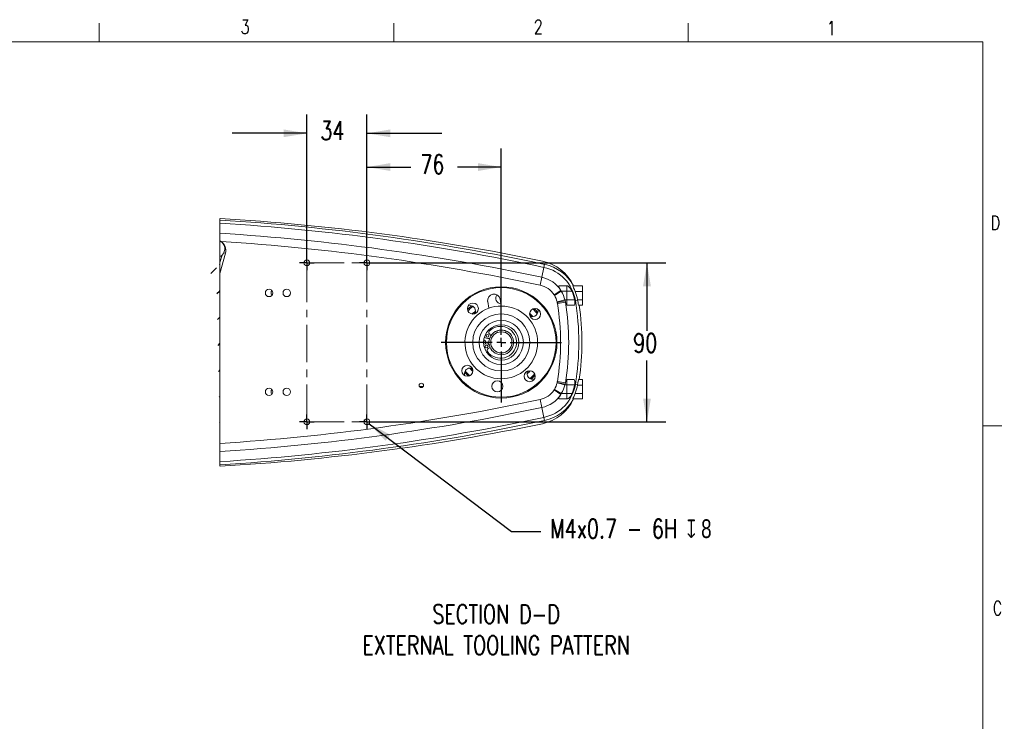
# Model space of a CAD drawing. Extents: x 13 to 426, y 7 to 274.
# Tile 17 of 17: x 252 to 420, y 155 to 274. Entities that reach past the tile are written whole.
import ezdxf

# ---------------------------------------------------------------- set-up
doc = ezdxf.new("R2010")
doc.units = 0
doc.header["$MEASUREMENT"] = 0
doc.header["$PDSIZE"] = -1
doc.linetypes.add('CENTER', pattern=[10.16, 6.35, -1.27, 1.27, -1.27])
doc.styles.add('SLDTEXTSTYLE0', font='SIMPLEX', dxfattribs={"width": 0.75})
doc.dimstyles.new('SLDDIMSTYLE0', dxfattribs={"dimtxt": 4.233333, "dimasz": 3.9624, "dimexe": 3.175, "dimexo": 0.0625, "dimgap": 1.058333, "dimtad": 0, "dimtih": 1, "dimtoh": 1, "dimdec": 0, "dimlfac": 3.333333, "dimzin": 12, "dimdsep": 46, "dimtxsty": 'Standard', "dimsah": 1, "dimcen": 0.09, "dimclrd": 7, "dimclre": 7, "dimclrt": 7, "dimadec": 0, "dimazin": 0, "dimtfac": 1, "dimtdec": 4, "dimtofl": 0, "dimtmove": 0, "dimatfit": 3, "dimfxl": 1, "dimtolj": 1, "dimtzin": 12, "dimarcsym": 0})
doc.dimstyles.new('SLDDIMSTYLE1', dxfattribs={"dimtxt": 4.233333, "dimasz": 3.9624, "dimexe": 3.175, "dimexo": 0.0625, "dimgap": 1.058333, "dimtad": 0, "dimtih": 1, "dimtoh": 1, "dimdec": 0, "dimlfac": 3.333333, "dimzin": 12, "dimdsep": 46, "dimtxsty": 'Standard', "dimsah": 1, "dimcen": 0.09, "dimclrd": 7, "dimclre": 7, "dimclrt": 7, "dimadec": 0, "dimazin": 0, "dimtfac": 1, "dimtdec": 4, "dimtofl": 0, "dimtmove": 0, "dimatfit": 3, "dimfxl": 1, "dimtolj": 1, "dimtzin": 12, "dimarcsym": 0})

# ---------------------------------------------------------------- blocks, each defined once
blk = doc.blocks.new('*D25')
at = {"color": 7}
for p, q in [((301.19, 234.04), (301.19, 257.94)), ((311.39, 234.04), (311.39, 257.94)), ((301.19, 254.77), (288.49, 254.77)), ((311.39, 254.77), (324.09, 254.77))]:
    blk.add_line(p, q, dxfattribs=at)
for p in [(301.19, 232.77), (311.39, 232.77)]:
    blk.add_point(p, dxfattribs=at)
for points in [[(301.19, 254.77), (297.22, 255.43), (297.22, 254.11)], [(311.39, 254.77), (315.35, 254.11), (315.35, 255.43)]]:
    blk.add_solid(points, dxfattribs=at)
at = {"color": 7, "insert": (303.48, 253.64), "char_height": 3.175, "attachment_point": 7, "style": 'SLDTEXTSTYLE0'}
blk.add_mtext('34', dxfattribs=at)
blk = doc.blocks.new('*D26')
at = {"color": 7}
for p, q in [((312.66, 232.77), (362.1, 232.77)), ((358.92, 232.77), (358.92, 221.23)), ((358.92, 205.77), (358.92, 216.19)), ((312.66, 205.77), (362.1, 205.77))]:
    blk.add_line(p, q, dxfattribs=at)
for p in [(311.39, 232.77), (311.39, 205.77)]:
    blk.add_point(p, dxfattribs=at)
for points in [[(358.92, 232.77), (358.26, 228.81), (359.58, 228.81)], [(358.92, 205.77), (359.58, 209.73), (358.26, 209.73)]]:
    blk.add_solid(points, dxfattribs=at)
at = {"color": 7, "insert": (356.58, 217.58), "char_height": 3.175, "attachment_point": 7, "style": 'SLDTEXTSTYLE0'}
blk.add_mtext('90', dxfattribs=at)
blk = doc.blocks.new('*D27')
at = {"color": 7}
for p, q in [((311.39, 234.04), (311.39, 252.22)), ((334.19, 220.54), (334.19, 252.22)), ((311.39, 249.04), (318.86, 249.04)), ((334.19, 249.04), (326.73, 249.04))]:
    blk.add_line(p, q, dxfattribs=at)
for p in [(311.39, 232.77), (334.19, 219.27)]:
    blk.add_point(p, dxfattribs=at)
for points in [[(311.39, 249.04), (315.35, 248.38), (315.35, 249.71)], [(334.19, 249.04), (330.22, 249.71), (330.22, 248.38)]]:
    blk.add_solid(points, dxfattribs=at)
at = {"color": 7, "insert": (320.45, 247.92), "char_height": 3.175, "attachment_point": 7, "style": 'SLDTEXTSTYLE0'}
blk.add_mtext('76', dxfattribs=at)
blk = doc.blocks.new('*D28')
at = {"color": 7}
for p, q in [((311.78, 205.47), (335.91, 187.14)), ((335.91, 187.14), (340.91, 187.14))]:
    blk.add_line(p, q, dxfattribs=at)
for p in [(310.99, 206.07), (311.78, 205.47)]:
    blk.add_point(p, dxfattribs=at)
blk.add_solid([(311.78, 205.47), (314.54, 202.55), (315.34, 203.6)], dxfattribs=at)
at = {"color": 7, "insert": (342.5, 186.01), "char_height": 3.175, "attachment_point": 7, "style": 'SLDTEXTSTYLE0'}
blk.add_mtext('M4x0.7 - 6H \\Fgdt;x 8', dxfattribs=at)
blk = doc.blocks.new('SW_CENTERMARK14')
at = {"color": 7, "linetype": 'Continuous'}
for p, q in [((300.43, 205.77), (299.93, 205.77)), ((301.19, 205.77), (300.43, 205.77)), ((301.19, 206.53), (301.19, 207.03)), ((301.19, 205.77), (301.19, 206.53)), ((301.19, 205.77), (301.19, 205.01)), ((301.19, 205.77), (301.95, 205.77)), ((301.95, 205.77), (302.44, 205.77)), ((301.19, 205.01), (301.19, 204.52))]:
    blk.add_line(p, q, dxfattribs=at)
blk = doc.blocks.new('SW_CENTERMARK15')
at = {"color": 7, "linetype": 'Continuous'}
for p, q in [((310.63, 205.77), (310.13, 205.77)), ((311.39, 205.77), (310.63, 205.77)), ((311.39, 206.53), (311.39, 207.03)), ((311.39, 205.77), (311.39, 206.53)), ((311.39, 205.77), (311.39, 205.01)), ((311.39, 205.77), (312.15, 205.77)), ((312.15, 205.77), (312.64, 205.77)), ((311.39, 205.01), (311.39, 204.52))]:
    blk.add_line(p, q, dxfattribs=at)
blk = doc.blocks.new('SW_CENTERMARK16')
at = {"color": 7, "linetype": 'Continuous'}
for p, q in [((311.39, 233.53), (311.39, 234.03)), ((310.63, 232.77), (310.13, 232.77)), ((311.39, 232.77), (310.63, 232.77)), ((311.39, 232.77), (311.39, 233.53)), ((311.39, 232.77), (311.39, 232.01)), ((311.39, 232.77), (312.15, 232.77)), ((312.15, 232.77), (312.64, 232.77)), ((311.39, 232.01), (311.39, 231.52))]:
    blk.add_line(p, q, dxfattribs=at)
blk = doc.blocks.new('SW_CENTERMARK17')
at = {"color": 7, "linetype": 'Continuous'}
for p, q in [((301.19, 233.53), (301.19, 234.03)), ((300.43, 232.77), (299.93, 232.77)), ((301.19, 232.77), (300.43, 232.77)), ((301.19, 232.77), (301.19, 233.53)), ((301.19, 232.77), (301.19, 232.01)), ((301.19, 232.77), (301.95, 232.77)), ((301.95, 232.77), (302.44, 232.77)), ((301.19, 232.01), (301.19, 231.52))]:
    blk.add_line(p, q, dxfattribs=at)
blk = doc.blocks.new('SW_CENTERMARK18')
at = {"color": 7, "linetype": 'Continuous'}
for p, q in [((334.19, 220.8), (334.19, 229.48)), ((332.66, 219.27), (323.98, 219.27)), ((334.19, 219.27), (333.43, 219.27)), ((334.19, 219.27), (334.19, 220.03)), ((334.19, 219.27), (334.19, 218.51)), ((334.19, 219.27), (334.95, 219.27)), ((335.71, 219.27), (344.4, 219.27)), ((334.19, 217.75), (334.19, 209.06))]:
    blk.add_line(p, q, dxfattribs=at)

msp = doc.modelspace()

# ---------------------------------------------------------------- hatches: boundary and pattern name
h = msp.add_hatch()
h.set_pattern_fill('ANSI31', scale=25.4, style=0)
edge = h.paths.add_edge_path()
edge.add_line((286.44, 237.28), (286.44, 233.25))
edge.add_line((286.44, 232.47), (286.44, 232.95))
edge.add_line((286.44, 228.91), (286.44, 228.33))
edge.add_line((286.44, 228.33), (286.44, 224.53))
edge.add_line((286.44, 214.13), (286.44, 223.85))
edge.add_line((286.44, 213.45), (286.44, 204.46))
edge.add_line((286.44, 199.88), (286.44, 199.28))
edge.add_line((286.44, 199.28), (286.44, 199.28))
edge.add_line((286.44, 199.28), (286.44, 198.49))
edge.add_line((286.44, 202.13), (286.44, 230.95))
edge.add_line((286.44, 232.81), (286.44, 230.95))
edge.add_line((286.44, 233.84), (286.44, 233.84))
edge.add_line((286.44, 236.5), (286.44, 236.5))
edge.add_line((286.44, 240.05), (286.44, 239.26))
edge.add_line((286.44, 239.26), (286.44, 239.26))
edge.add_line((286.44, 239.26), (286.44, 238.66))
edge.add_line((286.44, 237.58), (286.44, 238.25))
edge.add_arc((286.44, 237.28), 0.3, 90, 90)
edge.add_arc((286.44, 233.25), 0.3, 270, 90)
edge.add_arc((286.44, 202.63), 0.546, 270, 270)
edge.add_ellipse((286.44, 238.75), major_axis=(0, -9.85), ratio=0.258819, start_angle=342.6078, end_angle=359.3526)
edge.add_ellipse((286.44, 221.98), major_axis=(0, 2.55), ratio=0.043578, start_angle=0.0048, end_angle=0.6192)
edge.add_ellipse((286.44, 215.99), major_axis=(0, -2.55), ratio=0.043578, start_angle=359.3808, end_angle=359.9952)
edge.add_ellipse((286.44, 201.92), major_axis=(0, 2.55), ratio=0.043578, start_angle=0.0048, end_angle=1.1083)
edge.add_ellipse((286.44, 236.28), major_axis=(0, 3.48), ratio=0.258819, start_angle=165.2563, end_angle=179.3526)
edge.add_spline(control_points=[(286.44, 203.01), (286.44, 203.06), (286.44, 203.11), (286.44, 203.14), (286.44, 203.17), (286.44, 203.2), (286.44, 203.21), (286.44, 203.21), (286.44, 203.21), (286.44, 203.21)], knot_values=[0, 0, 0, 0, 0.514984, 0.514984, 0.514984, 0.905569, 0.905569, 0.905569, 1, 1, 1, 1], degree=3, periodic=0)
edge.add_spline(control_points=[(286.44, 201.01), (286.44, 201.14), (286.44, 201.31), (286.44, 201.7), (286.44, 201.91), (286.44, 202.17)], knot_values=[0, 0, 0, 0, 0.5, 0.5, 1, 1, 1, 1], degree=3, periodic=0)
edge.add_spline(control_points=[(286.44, 198.71), (286.44, 199.64), (286.44, 200.58), (286.44, 201.51), (286.44, 202.44), (286.44, 203.38), (286.44, 204.31)], knot_values=[0, 0, 0, 0, 0.5, 0.5, 0.5, 1, 1, 1, 1], degree=3, periodic=0)
edge.add_spline(control_points=[(286.44, 199.47), (286.44, 199.74), (286.44, 200), (286.44, 200.27), (286.44, 200.54), (286.44, 200.8), (286.44, 201.07)], knot_values=[0, 0, 0, 0, 0.5, 0.5, 0.5, 1, 1, 1, 1], degree=3, periodic=0)
edge.add_spline(control_points=[(286.44, 200.25), (286.44, 199.82), (286.44, 199.38), (286.44, 198.95), (286.44, 198.52), (286.44, 198.09), (286.44, 197.66)], knot_values=[0, 0, 0, 0, 0.5, 0.5, 0.5, 1, 1, 1, 1], degree=3, periodic=0)
edge.add_spline(control_points=[(286.44, 206.21), (286.44, 204.23), (286.44, 202.24), (286.44, 200.26), (286.44, 198.28), (286.44, 196.3), (286.44, 194.32)], knot_values=[0, 0, 0, 0, 0.5, 0.5, 0.5, 1, 1, 1, 1], degree=3, periodic=0)
edge.add_spline(control_points=[(286.44, 203.13), (286.44, 203.4), (286.44, 203.56), (286.44, 203.57), (286.44, 203.41), (286.44, 202.89), (286.44, 202.52), (286.44, 201.77), (286.44, 201.4), (286.44, 200.86), (286.44, 200.7), (286.44, 200.7), (286.44, 200.84), (286.44, 201.37), (286.44, 201.74), (286.44, 202.49), (286.44, 202.86), (286.44, 203.13)], knot_values=[0, 0, 0, 0, 0.125, 0.125, 0.25, 0.25, 0.375, 0.375, 0.5, 0.5, 0.625, 0.625, 0.75, 0.75, 0.875, 0.875, 1, 1, 1, 1], degree=3, periodic=0)
edge.add_spline(control_points=[(286.44, 242.85), (286.44, 241.64), (286.44, 240.42), (286.44, 238.59), (286.44, 237.98), (286.44, 237.06), (286.44, 236.75), (286.44, 236.28), (286.44, 236.12), (286.44, 235.8), (286.44, 235.63), (286.44, 235.29), (286.44, 235.11), (286.44, 234.76), (286.44, 234.59), (286.44, 234.11), (286.44, 233.8), (286.44, 232.88), (286.44, 232.27), (286.44, 230.45), (286.44, 229.24), (286.44, 228.04)], knot_values=[0, 0, 0, 0, 0.25, 0.25, 0.375, 0.375, 0.4375, 0.4375, 0.46875, 0.46875, 0.5, 0.5, 0.53125, 0.53125, 0.5625, 0.5625, 0.625, 0.625, 0.75, 0.75, 1, 1, 1, 1], degree=3, periodic=0)
edge.add_spline(control_points=[(286.44, 237.62), (286.44, 237.83), (286.44, 237.89), (286.44, 237.72), (286.44, 237.49), (286.44, 236.86), (286.44, 236.46), (286.44, 235.73), (286.44, 235.4), (286.44, 235), (286.44, 234.93), (286.44, 235.1), (286.44, 235.33), (286.44, 235.97), (286.44, 236.37), (286.44, 237.09), (286.44, 237.42), (286.44, 237.62)], knot_values=[0, 0, 0, 0, 0.125, 0.125, 0.25, 0.25, 0.375, 0.375, 0.5, 0.5, 0.625, 0.625, 0.75, 0.75, 0.875, 0.875, 1, 1, 1, 1], degree=3, periodic=0)
edge.add_spline(control_points=[(286.44, 244.22), (286.44, 242.24), (286.44, 240.26), (286.44, 238.28), (286.44, 236.3), (286.44, 234.32), (286.44, 232.34)], knot_values=[0, 0, 0, 0, 0.5, 0.5, 0.5, 1, 1, 1, 1], degree=3, periodic=0)
edge.add_spline(control_points=[(286.44, 240.88), (286.44, 240.45), (286.44, 240.02), (286.44, 239.59), (286.44, 239.16), (286.44, 238.73), (286.44, 238.3)], knot_values=[0, 0, 0, 0, 0.5, 0.5, 0.5, 1, 1, 1, 1], degree=3, periodic=0)
edge.add_spline(control_points=[(286.44, 237.47), (286.44, 237.74), (286.44, 238.01), (286.44, 238.27), (286.44, 238.54), (286.44, 238.81), (286.44, 239.08)], knot_values=[0, 0, 0, 0, 0.5, 0.5, 0.5, 1, 1, 1, 1], degree=3, periodic=0)
h = msp.add_hatch()
h.set_pattern_fill('ANSI38', scale=25.4, style=0)
edge = h.paths.add_edge_path()
edge.add_line((286.44, 203), (286.44, 235.54))
edge.add_line((286.44, 198.25), (286.44, 198.89))
edge.add_line((286.44, 198.89), (286.44, 198.89))
edge.add_line((286.44, 198.89), (286.44, 199.2))
edge.add_line((286.44, 203.01), (286.44, 235.54))
edge.add_line((286.44, 239.35), (286.44, 239.66))
edge.add_line((286.44, 239.66), (286.44, 239.66))
edge.add_line((286.44, 239.66), (286.44, 240.3))
edge.add_spline(control_points=[(286.44, 203), (286.44, 202.67), (286.44, 202.34), (286.44, 201.81), (286.44, 201.62), (286.44, 201.54)], knot_values=[0, 0, 0, 0, 0.5, 0.5, 1, 1, 1, 1], degree=3, periodic=0)
edge.add_spline(control_points=[(286.44, 201.55), (286.44, 201.24), (286.44, 200.93), (286.44, 200.63), (286.44, 200.32), (286.44, 200.01), (286.44, 199.71)], knot_values=[0, 0, 0, 0, 0.5, 0.5, 0.5, 1, 1, 1, 1], degree=3, periodic=0)
edge.add_spline(control_points=[(286.44, 195.59), (286.44, 196.54), (286.44, 197.49), (286.44, 198.44), (286.44, 199.38), (286.44, 200.33), (286.44, 201.28)], knot_values=[0, 0, 0, 0, 0.5, 0.5, 0.5, 1, 1, 1, 1], degree=3, periodic=0)
edge.add_spline(control_points=[(286.44, 196.98), (286.44, 197.77), (286.44, 198.56), (286.44, 199.35), (286.44, 200.15), (286.44, 200.94), (286.44, 201.73)], knot_values=[0, 0, 0, 0, 0.5, 0.5, 0.5, 1, 1, 1, 1], degree=3, periodic=0)
edge.add_spline(control_points=[(286.44, 202.21), (286.44, 201.91), (286.44, 201.6), (286.44, 201.29), (286.44, 200.99), (286.44, 200.68), (286.44, 200.38)], knot_values=[0, 0, 0, 0, 0.5, 0.5, 0.5, 1, 1, 1, 1], degree=3, periodic=0)
edge.add_spline(control_points=[(286.44, 203.01), (286.44, 202.82), (286.44, 202.64), (286.44, 202.35), (286.44, 202.25), (286.44, 202.2)], knot_values=[0, 0, 0, 0, 0.5, 0.5, 1, 1, 1, 1], degree=3, periodic=0)
edge.add_spline(control_points=[(286.44, 236.34), (286.44, 236.3), (286.44, 236.19), (286.44, 235.9), (286.44, 235.72), (286.44, 235.54)], knot_values=[0, 0, 0, 0, 0.5, 0.5, 1, 1, 1, 1], degree=3, periodic=0)
edge.add_spline(control_points=[(286.44, 238.16), (286.44, 237.86), (286.44, 237.55), (286.44, 237.25), (286.44, 236.94), (286.44, 236.64), (286.44, 236.33)], knot_values=[0, 0, 0, 0, 0.5, 0.5, 0.5, 1, 1, 1, 1], degree=3, periodic=0)
edge.add_spline(control_points=[(286.44, 236.82), (286.44, 237.61), (286.44, 238.4), (286.44, 239.19), (286.44, 239.98), (286.44, 240.77), (286.44, 241.56)], knot_values=[0, 0, 0, 0, 0.5, 0.5, 0.5, 1, 1, 1, 1], degree=3, periodic=0)
edge.add_spline(control_points=[(286.44, 237.27), (286.44, 238.21), (286.44, 239.16), (286.44, 240.11), (286.44, 241.06), (286.44, 242), (286.44, 242.95)], knot_values=[0, 0, 0, 0, 0.5, 0.5, 0.5, 1, 1, 1, 1], degree=3, periodic=0)
edge.add_spline(control_points=[(286.44, 238.84), (286.44, 238.53), (286.44, 238.22), (286.44, 237.92), (286.44, 237.61), (286.44, 237.3), (286.44, 237)], knot_values=[0, 0, 0, 0, 0.5, 0.5, 0.5, 1, 1, 1, 1], degree=3, periodic=0)
edge.add_spline(control_points=[(286.44, 237.01), (286.44, 236.92), (286.44, 236.73), (286.44, 236.2), (286.44, 235.88), (286.44, 235.54)], knot_values=[0, 0, 0, 0, 0.5, 0.5, 1, 1, 1, 1], degree=3, periodic=0)
h = msp.add_hatch()
h.set_pattern_fill('ANSI31', scale=25.4, style=0)
edge = h.paths.add_edge_path()
edge.add_line((286.44, 235.97), (286.44, 235.97))
edge.add_line((286.44, 235.97), (286.44, 237.13))
edge.add_line((286.44, 237.13), (286.44, 237.13))
edge.add_line((286.44, 235.97), (286.44, 237.13))
h = msp.add_hatch()
h.set_pattern_fill('ANSI31', scale=25.4, style=0)
edge = h.paths.add_edge_path()
edge.add_line((286.44, 227.1), (286.44, 227.1))
edge.add_line((286.44, 227.1), (286.44, 237.12))
edge.add_line((286.44, 237.12), (286.44, 237.12))
edge.add_line((286.44, 237.12), (286.44, 223.94))
edge.add_line((286.44, 223.94), (286.44, 223.94))
edge.add_line((286.44, 230.89), (286.44, 223.94))
edge.add_line((286.44, 230.89), (286.44, 230.89))
edge.add_line((286.44, 227.1), (286.44, 230.89))
edge.add_line((286.44, 232.62), (286.44, 235.18))
edge.add_line((286.44, 232.62), (286.44, 232.62))
edge.add_line((286.44, 235.18), (286.44, 232.62))
edge.add_line((286.44, 235.18), (286.44, 235.18))
h = msp.add_hatch()
h.set_pattern_fill('ANSI31', scale=25.4, style=0)
edge = h.paths.add_edge_path()
edge.add_line((286.44, 224.51), (286.44, 224.51))
edge.add_line((286.44, 224.51), (286.44, 234.62))
edge.add_line((286.44, 234.62), (286.44, 234.62))
edge.add_line((286.44, 224.51), (286.44, 234.62))

# ---------------------------------------------------------------- linework, layer by layer
at = {"color": 7, "linetype": 'Continuous', "lineweight": 0}
for p, q in [((265.93, 270.31), (265.93, 273.48)), ((315.94, 270.31), (315.94, 273.48)), ((365.94, 270.31), (365.94, 273.48)), ((15.91, 270.31), (415.96, 270.31)), ((415.96, 9.96), (415.96, 270.31)), ((415.96, 205.11), (419.13, 205.11))]:
    msp.add_line(p, q, dxfattribs=at)
at = {"color": 7, "linetype": 'Continuous', "lineweight": 15}
for p, q in [((286.44, 240.05), (286.44, 240.3)), ((286.44, 240.05), (286.44, 239.52)), ((286.44, 239.52), (286.44, 237.8)), ((286.44, 236.5), (286.44, 237.8)), ((286.61, 236.4), (286.44, 236.5)), ((286.44, 236.5), (286.44, 233.84)), ((286.44, 230.95), (287.37, 234.41)), ((286.79, 234.09), (286.44, 232.81)), ((287.08, 234.49), (287.37, 234.41)), ((286.44, 233.84), (286.44, 232.81)), ((286.44, 232.81), (286.44, 230.95)), ((341.43, 232.01), (341.54, 232.53)), ((286.44, 202.13), (286.44, 230.95)), ((341.07, 230.32), (341.43, 232.01)), ((340.78, 228.97), (341.07, 230.32)), ((343.15, 227.35), (344.31, 228.1)), ((343.21, 227.25), (343.15, 227.35)), ((343.21, 227.25), (344.38, 227.97)), ((344.02, 228.87), (345.29, 228.87)), ((344.38, 227.97), (344.31, 228.1)), ((344.38, 227.97), (345.29, 227.97)), ((345.43, 228.87), (345.29, 228.87)), ((345.29, 227.97), (345.29, 228.87)), ((345.29, 226.47), (345.29, 227.97)), ((346.19, 227.97), (345.29, 227.97)), ((346.34, 228.87), (347.99, 228.87)), ((347.99, 227.92), (346.74, 227.92)), ((347.99, 228.87), (347.99, 227.92)), ((347.99, 226.52), (347.99, 227.92)), ((331.88, 226.22), (332.08, 225.07)), ((334.18, 225.44), (333.98, 226.59)), ((343.66, 226.16), (345, 226.47)), ((343.68, 226.06), (343.66, 226.16)), ((343.68, 226.06), (345.03, 226.35)), ((343.71, 225.9), (345.07, 226.12)), ((345, 226.47), (345.29, 226.47)), ((345.09, 226.13), (345.03, 226.35)), ((345.07, 226.12), (345.09, 226.13)), ((345.29, 225.65), (345.29, 226.47)), ((346.64, 226.47), (345.29, 226.47)), ((346.65, 226.38), (346.64, 226.47)), ((346.65, 226.38), (346.77, 226.4)), ((346.77, 226.4), (347.14, 226.46)), ((347.14, 226.46), (347.13, 226.52)), ((347.13, 226.52), (347.99, 226.52)), ((347.99, 226.52), (347.99, 225.57)), ((345.4, 225.57), (346.54, 225.57)), ((347.99, 225.57), (347.32, 225.57)), ((331.2, 218.96), (331.84, 219.03)), ((331.91, 219.92), (331.3, 220.1)), ((343.66, 212.39), (343.68, 212.48)), ((345, 212.07), (343.66, 212.39)), ((345.03, 212.2), (343.68, 212.48)), ((345.07, 212.42), (343.71, 212.64)), ((345.07, 212.42), (345.09, 212.42)), ((345.29, 212.07), (345.29, 212.89)), ((346.54, 212.97), (345.4, 212.97)), ((347.32, 212.97), (347.99, 212.97)), ((347.99, 212.97), (347.99, 212.02)), ((320.96, 211.8), (320.29, 211.81)), ((320.3, 211.78), (320.94, 211.78)), ((343.15, 211.2), (343.21, 211.29)), ((344.31, 210.45), (343.15, 211.2)), ((344.38, 210.57), (343.21, 211.29)), ((345, 212.07), (345.03, 212.2)), ((345, 212.07), (345.29, 212.07)), ((345.29, 210.57), (345.29, 212.07)), ((346.64, 212.07), (345.29, 212.07)), ((346.64, 212.07), (346.65, 212.16)), ((346.65, 212.16), (346.77, 212.14)), ((346.74, 210.62), (347.99, 210.62)), ((346.77, 212.14), (347.14, 212.08)), ((347.13, 212.02), (347.14, 212.08)), ((347.99, 212.02), (347.13, 212.02)), ((347.99, 210.62), (347.99, 212.02)), ((347.99, 210.62), (347.99, 209.67)), ((341.07, 208.22), (340.78, 209.57)), ((344.02, 209.67), (345.29, 209.67)), ((344.31, 210.45), (344.38, 210.57)), ((344.38, 210.57), (345.29, 210.57)), ((345.29, 209.67), (345.29, 210.57)), ((346.19, 210.57), (345.29, 210.57)), ((345.29, 209.67), (345.43, 209.67)), ((347.99, 209.67), (346.34, 209.67)), ((341.07, 208.22), (341.43, 206.53)), ((341.43, 206.53), (341.54, 206.02)), ((286.44, 200.75), (286.44, 202.13)), ((286.44, 200.75), (286.44, 199.02)), ((286.44, 199.02), (286.44, 198.49)), ((286.44, 198.25), (286.44, 198.49))]:
    msp.add_line(p, q, dxfattribs=at)
at = {"color": 5, "linetype": 'CENTER', "lineweight": 0}
for p, q in [((301.19, 205.77), (301.19, 232.77)), ((301.19, 232.77), (311.39, 232.77)), ((311.39, 205.77), (311.39, 232.77)), ((301.19, 205.77), (311.39, 205.77))]:
    msp.add_line(p, q, dxfattribs=at)
at = {"color": 7, "linetype": 'Continuous', "lineweight": 15, "flags": 128}
for points in [[(286.44, 236.5), (286.53, 236.45), (286.66, 236.36), (286.83, 236.22), (287, 236.01), (287.1, 235.82), (287.24, 235.38), (287.25, 235.02), (287.17, 234.7), (287.08, 234.49)], [(286.44, 233.84), (286.58, 233.92), (286.73, 234.03), (286.78, 234.08), (286.79, 234.09)], [(287.08, 234.49), (287.03, 234.4), (286.98, 234.32), (286.92, 234.24), (286.86, 234.16), (286.79, 234.09)], [(344.31, 228.1), (344.15, 228.36), (344.02, 228.59), (343.96, 228.74), (343.96, 228.84), (344.02, 228.87)], [(346.19, 227.97), (346.02, 228.29), (345.83, 228.56), (345.62, 228.78), (345.47, 228.86), (345.43, 228.87)], [(346.74, 227.92), (346.6, 228.26), (346.47, 228.55), (346.38, 228.77), (346.34, 228.86), (346.34, 228.87)], [(345.03, 226.35), (345.02, 226.38), (345, 226.47)], [(345.29, 225.65), (345.19, 225.83), (345.1, 226.08), (345.09, 226.13)], [(345.29, 225.65), (345.38, 225.57), (345.4, 225.57)], [(346.54, 225.57), (346.61, 225.62), (346.66, 225.77), (346.68, 226), (346.67, 226.27), (346.65, 226.38)], [(347.32, 225.57), (347.3, 225.63), (347.26, 225.78), (347.22, 226.02), (347.16, 226.31), (347.14, 226.46)], [(345.03, 212.2), (345.08, 212.38), (345.09, 212.42)], [(345.09, 212.42), (345.09, 212.44), (345.18, 212.69), (345.27, 212.88), (345.29, 212.89)], [(345.4, 212.97), (345.31, 212.92), (345.29, 212.89)], [(346.65, 212.16), (346.68, 212.42), (346.67, 212.67), (346.64, 212.85), (346.58, 212.95), (346.54, 212.97)], [(347.14, 212.08), (347.19, 212.4), (347.24, 212.67), (347.29, 212.87), (347.32, 212.96), (347.32, 212.97)], [(346.34, 209.67), (346.35, 209.72), (346.4, 209.84), (346.49, 210.03), (346.61, 210.3), (346.74, 210.62)], [(344.02, 209.67), (343.96, 209.7), (343.96, 209.79), (344.01, 209.91), (344.12, 210.13), (344.31, 210.44), (344.31, 210.45)], [(345.43, 209.67), (345.56, 209.72), (345.72, 209.86), (345.92, 210.1), (346.13, 210.44), (346.19, 210.57)]]:
    msp.add_lwpolyline(points, dxfattribs=at)
at = {"color": 7, "linetype": 'Continuous', "lineweight": 15}
for centre, radius in [((301.19, 232.77), 0.495), ((311.39, 232.77), 0.495), ((294.77, 227.67), 0.63), ((297.77, 227.67), 0.63), ((334.19, 219.27), 9.45), ((334.19, 219.27), 9.3), ((334.19, 219.27), 9.3), ((329.37, 225.02), 0.938), ((334.19, 219.27), 4.85), ((339.93, 224.09), 0.938), ((334.19, 219.27), 3.75), ((334.19, 219.27), 3), ((331.86, 220.4), 0.236), ((334.19, 219.27), 1.8), ((331.7, 218.57), 0.236), ((328.44, 214.45), 0.938), ((339.01, 213.53), 0.938), ((320.62, 211.97), 0.375), ((333.53, 211.8), 0.938), ((294.77, 210.87), 0.63), ((297.77, 210.87), 0.63), ((301.19, 205.77), 0.495), ((311.39, 205.77), 0.495)]:
    msp.add_circle(centre, radius, dxfattribs=at)
for centre, radius, start, end in [((264.86, -134.13), 375.05, 78.2605, 86.7012), ((263.39, -134.13), 374.89, 77.9673, 86.474), ((263.39, -134.13), 374.36, 77.9673, 86.469), ((263.39, -134.13), 372.64, 77.9673, 86.4527), ((263.39, -134.13), 371.26, 77.9673, 86.4131), ((285.61, 234.88), 1.82, 345, 56.5342), ((339.63, 225.68), 7.55, 24.9886, 78.2605), ((340, 225.3), 7.39, 28.9266, 77.9673), ((340, 225.3), 6.86, 9.2465, 77.9673), ((340, 225.3), 5.14, 33.0414, 77.9673), ((295.93, 227.67), 0.827, 148.7865, 211.4197), ((332.93, 226.4), 1.07, 10.0013, 190.0013), ((334.19, 226.77), 0.938, 142.7139, 265.4383), ((340, 225.3), 3.76, 33.0414, 77.9673), ((340, 225.3), 5.13, 13.2213, 31.3877), ((340, 225.3), 6.74, 10.0309, 23.3685), ((340, 225.3), 7.23, 9.7667, 21.2544), ((332.93, 226.4), 0.373, 14.0397, 18.5843), ((340, 225.3), 3.76, 13.2213, 31.3877), ((340, 225.3), 3.76, 9.2465, 11.7677), ((302.99, 219.27), 41.26, 350.7535, 9.2465), ((340, 225.3), 5.14, 9.2465, 11.7677), ((302.99, 219.27), 42.64, 350.7535, 9.2465), ((302.99, 219.27), 44.36, 350.7535, 9.2465), ((334.19, 219.27), 6.17, 109.9543, 90.0484), ((334.19, 219.27), 8, 129.1138, 135.8862), ((334.19, 219.27), 7.8, 128.3427, 136.6573), ((328.88, 224.58), 0.938, 90, 112.0766), ((328.88, 224.58), 0.938, 332.9234, 90), ((334.19, 219.27), 6.9, 129.2601, 135.7399), ((334.19, 219.27), 6.7, 131.0031, 133.9969), ((334.19, 219.27), 6.17, 90.0484, 109.9543), ((334.19, 219.27), 6.9, 39.2601, 45.7399), ((339.49, 224.58), 0.938, 242.9234, 22.0766), ((334.19, 219.27), 7.8, 38.3427, 46.6573), ((334.19, 219.27), 8, 39.1138, 45.8862), ((302.99, 219.27), 44.89, 351.9323, 8.0677), ((334.19, 219.27), 6.7, 41.0031, 43.9969), ((334.06, 219.28), 2.71, 214.8372, 135.1628), ((331.98, 220.34), 0.42, 260.9335, 58.5506), ((332.37, 220.97), 0.32, 135.1628, 238.5506), ((334.19, 219.27), 2.1, 201.5684, 148.4316), ((333.32, 221.56), 0.42, 260.148, 321.3164), ((335.05, 221.56), 0.42, 218.6836, 279.852), ((335.74, 221.97), 0.476, 224.4808, 251.3029), ((331.07, 219.27), 0.476, 323.3652, 72.0337), ((334.19, 219.4), 2.71, 177.4914, 187.2414), ((331.83, 218.61), 0.42, 291.4494, 89.0665), ((334.19, 219.27), 2.1, 160.1039, 180), ((334.19, 219.27), 2.1, 180, 189.8961), ((332.1, 217.92), 0.32, 111.4494, 214.8372), ((328.88, 213.97), 0.938, 90, 202.0766), ((334.19, 219.27), 8, 219.1138, 225.8862), ((334.19, 219.27), 7.8, 218.3427, 226.6573), ((334.19, 219.27), 6.9, 219.2601, 225.7399), ((328.88, 213.97), 0.938, 62.9234, 90), ((334.19, 219.27), 6.7, 221.0031, 223.9969), ((334.19, 219.27), 6.9, 309.2601, 315.7399), ((339.49, 213.97), 0.938, 152.9234, 292.0766), ((334.19, 219.27), 6.7, 311.0031, 313.9969), ((334.19, 219.27), 7.8, 308.3427, 316.6573), ((334.19, 219.27), 8, 309.1138, 315.8862), ((340, 213.25), 3.76, 328.6123, 346.7787), ((340, 213.25), 3.76, 348.2323, 350.7535), ((340, 213.25), 5.14, 348.2323, 350.7535), ((295.93, 210.87), 0.827, 148.6833, 211.3167), ((340, 213.25), 3.76, 282.0327, 326.9586), ((340, 213.25), 6.86, 282.0327, 350.7535), ((340, 213.25), 5.13, 328.6123, 346.7787), ((340, 213.25), 6.74, 336.6315, 349.9691), ((340, 213.25), 7.23, 338.7456, 350.2333), ((263.39, 572.67), 371.26, 273.5605, 282.0327), ((340, 213.25), 5.14, 282.0327, 326.9586), ((339.63, 212.86), 7.55, 281.7395, 335.0114), ((340, 213.25), 7.39, 282.0327, 331.0734), ((263.39, 572.67), 372.64, 273.5473, 282.0327), ((263.39, 572.67), 374.36, 273.531, 282.0327), ((263.39, 572.67), 374.89, 273.526, 282.0327), ((264.86, 572.67), 375.05, 273.2988, 281.7395)]:
    msp.add_arc(centre, radius, start, end, dxfattribs=at)

# ---------------------------------------------------------------- block references
for name in ['SW_CENTERMARK17', 'SW_CENTERMARK16', 'SW_CENTERMARK18', 'SW_CENTERMARK14', 'SW_CENTERMARK15']:
    msp.add_blockref(name, (0, 0))

# ---------------------------------------------------------------- texts
at = {"color": 7, "style": 'SLDTEXTSTYLE0'}
for s, insert, char_height, attachment_point in [('3', (289.94, 274.02), 2.38, 1), ('2', (339.7, 274.02), 2.38, 1), ('1', (389.47, 273.81), 2.38, 1), ('D', (417.26, 240.75), 2.38, 1), ('SECTION D-D\\PEXTERNAL TOOLING PATTERN', (333.31, 174.72), 3.175, 2), ('C', (417.62, 175.35), 2.38, 1)]:
    msp.add_mtext(s, dxfattribs=dict(at, insert=insert, char_height=char_height, attachment_point=attachment_point))

# ---------------------------------------------------------------- dimensions: what is measured, and where the dimension line sits
at = {"color": 7}
for base, p1, p2, picture, middle in [((311.39, 254.77), (301.19, 232.77), (311.39, 232.77), '*D25', (305.83, 254.77)), ((334.19, 249.04), (311.39, 232.77), (334.19, 219.27), '*D27', (322.8, 249.04))]:
    dim = msp.add_linear_dim(base=base, p1=p1, p2=p2, dimstyle='SLDDIMSTYLE0', dxfattribs=at)
    dim.commit()
    dim.dimension.update_dxf_attribs({"geometry": picture, "text_midpoint": middle, "dimtype": 160})
dim = msp.add_linear_dim(base=(358.92, 205.77), p1=(311.39, 232.77), p2=(311.39, 205.77), angle=90, dimstyle='SLDDIMSTYLE0', dxfattribs=at)
dim.commit()
dim.dimension.update_dxf_attribs({"geometry": '*D26', "text_midpoint": (358.92, 218.71), "dimtype": 160})
dim = msp.add_diameter_dim_2p(p1=(310.99, 206.07), p2=(311.78, 205.47), text='M4x0.7 - 6H \\Fgdt;x 8', dimstyle='SLDDIMSTYLE1')
dim.commit()
dim.dimension.update_dxf_attribs({"geometry": '*D28', "text_midpoint": (358.92, 187.14), "dimtype": 163})

doc.saveas('drawing.dxf')
